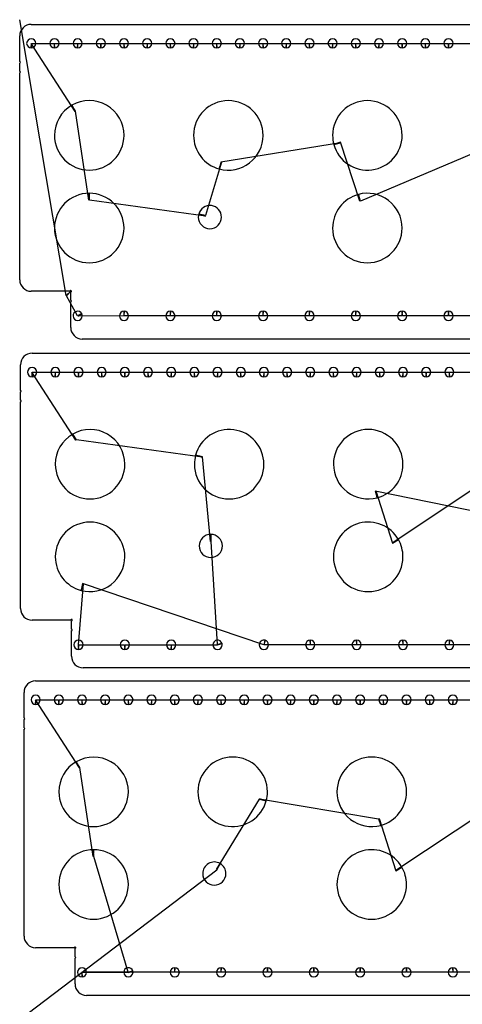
# Model space of a CAD drawing. Header units: inches. Extents: x 1 to 28.8, y 1 to 43.4.
# Tile 3 of 5: x 1 to 10.5, y 22.2 to 43.4. Entities that reach past the tile are written whole.
import ezdxf

# ---------------------------------------------------------------- set-up
doc = ezdxf.new("R2010")
doc.units = ezdxf.units.IN
doc.layers.get('0').update_dxf_attribs({"linetype": 'CONTINUOUS'})
for name, color, linetype in [('10', 7, 'CONTINUOUS'), ('3', 7, 'CONTINUOUS'), ('9', 7, 'CONTINUOUS')]:
    doc.layers.add(name, color=color, linetype=linetype)

msp = doc.modelspace()

# ---------------------------------------------------------------- linework, layer by layer
at = {"color": 0, "linetype": 'CONTINUOUS'}
for p, q in [((2.194, 41.469), (1.246, 42.939)), ((1.254, 42.939), (1.746, 42.939)), ((1.754, 42.939), (2.246, 42.939)), ((2.254, 42.939), (2.746, 42.939)), ((2.754, 42.939), (3.246, 42.939)), ((3.254, 42.939), (3.746, 42.939)), ((3.754, 42.939), (4.246, 42.939)), ((4.254, 42.939), (4.746, 42.939)), ((4.754, 42.939), (5.246, 42.939)), ((5.254, 42.939), (5.746, 42.939)), ((5.754, 42.939), (6.246, 42.939)), ((6.254, 42.939), (6.746, 42.939)), ((6.754, 42.939), (7.246, 42.939)), ((7.254, 42.939), (7.746, 42.939)), ((7.754, 42.939), (8.246, 42.939)), ((8.254, 42.939), (8.746, 42.939)), ((8.754, 42.939), (9.246, 42.939)), ((9.254, 42.939), (9.746, 42.939)), ((9.754, 42.939), (10.246, 42.939)), ((10.254, 42.939), (10.746, 42.939)), ((2.493, 39.553), (2.206, 41.475)), ((7.922, 40.791), (5.338, 40.374)), ((8.338, 39.53), (7.919, 40.803)), ((10.984, 40.647), (8.351, 39.534)), ((5.351, 40.371), (5.008, 39.22)), ((5.005, 39.207), (2.507, 39.553)), ((2.248, 37.059), (2.009, 37.487)), ((3.246, 37.055), (2.252, 37.052)), ((4.246, 37.055), (3.254, 37.055)), ((5.246, 37.055), (4.254, 37.055)), ((6.246, 37.055), (5.254, 37.055)), ((7.246, 37.055), (6.254, 37.055)), ((8.246, 37.055), (7.254, 37.055)), ((9.246, 37.055), (8.254, 37.055)), ((10.246, 37.055), (9.254, 37.055)), ((11.246, 37.055), (10.254, 37.055)), ((2.212, 34.37), (1.264, 35.84)), ((1.272, 35.84), (1.764, 35.84)), ((1.772, 35.84), (2.264, 35.84)), ((2.272, 35.84), (2.764, 35.84)), ((2.772, 35.84), (3.264, 35.84)), ((3.272, 35.84), (3.764, 35.84)), ((3.772, 35.84), (4.264, 35.84)), ((4.272, 35.84), (4.764, 35.84)), ((4.772, 35.84), (5.264, 35.84)), ((5.272, 35.84), (5.764, 35.84)), ((5.772, 35.84), (6.264, 35.84)), ((6.272, 35.84), (6.764, 35.84)), ((6.772, 35.84), (7.264, 35.84)), ((7.272, 35.84), (7.764, 35.84)), ((7.772, 35.84), (8.264, 35.84)), ((8.272, 35.84), (8.764, 35.84)), ((8.772, 35.84), (9.264, 35.84)), ((9.272, 35.84), (9.764, 35.84)), ((9.772, 35.84), (10.264, 35.84)), ((10.272, 35.84), (10.764, 35.84)), ((9.035, 32.159), (13.272, 34.982)), ((4.937, 34.002), (2.224, 34.376)), ((5.115, 32.188), (4.94, 34.015)), ((28.632, 29.206), (8.667, 33.272)), ((8.68, 33.275), (9.041, 32.148)), ((5.267, 29.96), (5.128, 32.188)), ((2.369, 31.272), (2.264, 29.956)), ((6.264, 29.957), (2.356, 31.275)), ((2.272, 29.956), (3.264, 29.956)), ((3.272, 29.956), (4.264, 29.956)), ((4.272, 29.956), (5.269, 29.952)), ((7.264, 29.956), (6.272, 29.955)), ((8.264, 29.956), (7.272, 29.956)), ((9.264, 29.956), (8.272, 29.956)), ((10.264, 29.956), (9.272, 29.956)), ((11.264, 29.956), (10.272, 29.956)), ((2.289, 27.297), (1.34, 28.768)), ((1.349, 28.768), (1.84, 28.768)), ((1.849, 28.768), (2.34, 28.768)), ((2.349, 28.768), (2.84, 28.768)), ((2.849, 28.768), (3.34, 28.768)), ((3.349, 28.768), (3.84, 28.768)), ((3.849, 28.768), (4.34, 28.768)), ((4.349, 28.768), (4.84, 28.768)), ((4.849, 28.768), (5.34, 28.768)), ((5.349, 28.768), (5.84, 28.768)), ((5.849, 28.768), (6.34, 28.768)), ((6.349, 28.768), (6.84, 28.768)), ((6.849, 28.768), (7.34, 28.768)), ((7.349, 28.768), (7.84, 28.768)), ((7.849, 28.768), (8.34, 28.768)), ((8.349, 28.768), (8.84, 28.768)), ((8.849, 28.768), (9.34, 28.768)), ((9.349, 28.768), (9.84, 28.768)), ((9.849, 28.768), (10.34, 28.768)), ((10.349, 28.768), (10.84, 28.768)), ((9.111, 25.087), (13.348, 27.909)), ((2.588, 25.381), (2.3, 27.304)), ((5.242, 25.106), (6.172, 26.619)), ((6.176, 26.632), (8.743, 26.199)), ((8.756, 26.203), (9.117, 25.075)), ((3.343, 22.888), (2.601, 25.381)), ((1.184, 22.003), (5.254, 25.099)), ((4.34, 22.884), (2.34, 22.884)), ((2.349, 22.884), (3.346, 22.88)), ((5.34, 22.884), (4.349, 22.884)), ((6.34, 22.884), (5.349, 22.884)), ((7.34, 22.884), (6.349, 22.884)), ((8.34, 22.884), (7.349, 22.884)), ((9.34, 22.884), (8.349, 22.884)), ((10.34, 22.884), (9.349, 22.884)), ((11.34, 22.884), (10.349, 22.884))]:
    msp.add_line(p, q, dxfattribs=at)
at = {"layer": '10', "color": 10, "linetype": 'CONTINUOUS'}
msp.add_line((2, 37.497), (1, 43.449), dxfattribs=at)
at = {"layer": '3', "color": 3, "linetype": 'CONTINUOUS'}
for p, q in [((1.25, 43.349), (28.25, 43.349)), ((1, 42.544), (1, 43.099)), ((1, 42.332), (1, 42.514)), ((1, 37.837), (1, 42.302)), ((2.085, 37.587), (1.25, 37.587)), ((2.1, 37.39), (2.1, 37.572)), ((2.1, 36.805), (2.1, 37.36)), ((27.15, 36.555), (2.35, 36.555)), ((1.268, 36.25), (14.768, 36.25)), ((1.018, 35.445), (1.018, 36)), ((1.018, 35.233), (1.018, 35.415)), ((1.018, 30.738), (1.018, 35.203)), ((2.103, 30.488), (1.268, 30.488)), ((2.118, 30.291), (2.118, 30.473)), ((2.118, 29.706), (2.118, 30.261)), ((27.168, 29.456), (2.368, 29.456)), ((1.344, 29.178), (28.344, 29.178)), ((1.094, 28.373), (1.094, 28.928)), ((1.094, 28.161), (1.094, 28.343)), ((1.094, 23.666), (1.094, 28.131)), ((2.179, 23.416), (1.344, 23.416)), ((2.194, 23.219), (2.194, 23.401)), ((2.194, 22.634), (2.194, 23.189)), ((27.244, 22.384), (2.444, 22.384))]:
    msp.add_line(p, q, dxfattribs=at)
for centre, radius, start, end in [((1.25, 43.099), 0.25, 90, 180), ((1.25, 42.939), 0.1, 360, 180), ((1.25, 42.939), 0.1, 180, 270), ((1.25, 42.939), 0.1, 270, 0), ((1.75, 42.939), 0.1, 360, 180), ((1.75, 42.939), 0.1, 180, 270), ((1.75, 42.939), 0.1, 270, 0), ((2.25, 42.939), 0.1, 360, 180), ((2.25, 42.939), 0.1, 180, 270), ((2.25, 42.939), 0.1, 270, 0), ((2.75, 42.939), 0.1, 360, 180), ((2.75, 42.939), 0.1, 180, 270), ((2.75, 42.939), 0.1, 270, 0), ((3.25, 42.939), 0.1, 360, 180), ((3.25, 42.939), 0.1, 180, 270), ((3.25, 42.939), 0.1, 270, 0), ((3.75, 42.939), 0.1, 360, 180), ((3.75, 42.939), 0.1, 180, 270), ((3.75, 42.939), 0.1, 270, 0), ((4.25, 42.939), 0.1, 360, 180), ((4.25, 42.939), 0.1, 180, 270), ((4.25, 42.939), 0.1, 270, 0), ((4.75, 42.939), 0.1, 360, 180), ((4.75, 42.939), 0.1, 180, 270), ((4.75, 42.939), 0.1, 270, 0), ((5.25, 42.939), 0.1, 360, 180), ((5.25, 42.939), 0.1, 180, 270), ((5.25, 42.939), 0.1, 270, 0), ((5.75, 42.939), 0.1, 360, 180), ((5.75, 42.939), 0.1, 180, 270), ((5.75, 42.939), 0.1, 270, 0), ((6.25, 42.939), 0.1, 360, 180), ((6.25, 42.939), 0.1, 180, 270), ((6.25, 42.939), 0.1, 270, 0), ((6.75, 42.939), 0.1, 360, 180), ((6.75, 42.939), 0.1, 180, 270), ((6.75, 42.939), 0.1, 270, 0), ((7.25, 42.939), 0.1, 360, 180), ((7.25, 42.939), 0.1, 180, 270), ((7.25, 42.939), 0.1, 270, 0), ((7.75, 42.939), 0.1, 360, 180), ((7.75, 42.939), 0.1, 180, 270), ((7.75, 42.939), 0.1, 270, 0), ((8.25, 42.939), 0.1, 360, 180), ((8.25, 42.939), 0.1, 180, 270), ((8.25, 42.939), 0.1, 270, 0), ((8.75, 42.939), 0.1, 360, 180), ((8.75, 42.939), 0.1, 180, 270), ((8.75, 42.939), 0.1, 270, 0), ((9.25, 42.939), 0.1, 360, 180), ((9.25, 42.939), 0.1, 180, 270), ((9.25, 42.939), 0.1, 270, 0), ((9.75, 42.939), 0.1, 360, 180), ((9.75, 42.939), 0.1, 180, 270), ((9.75, 42.939), 0.1, 270, 0), ((10.25, 42.939), 0.1, 360, 180), ((10.25, 42.939), 0.1, 180, 270), ((10.25, 42.939), 0.1, 270, 0), ((1, 42.529), 0.015, 270, 90), ((1, 42.317), 0.015, 270, 90), ((2.5, 40.952), 0.75, 360, 120), ((5.5, 40.952), 0.75, 360, 180), ((8.5, 40.952), 0.75, 360, 180), ((2.5, 40.952), 0.75, 120, 180), ((2.5, 40.952), 0.75, 180, 360), ((5.5, 40.952), 0.75, 180, 255), ((5.5, 40.952), 0.75, 255, 0), ((8.5, 40.952), 0.75, 180, 195), ((8.5, 40.952), 0.75, 195, 0), ((2.5, 38.952), 0.75, 90, 180), ((2.5, 38.952), 0.75, 360, 90), ((8.5, 38.952), 0.75, 105, 180), ((8.5, 38.952), 0.75, 360, 105), ((5.103, 39.187), 0.25, 360, 165), ((5.103, 39.187), 0.25, 165, 180), ((5.103, 39.187), 0.25, 180, 360), ((2.5, 38.952), 0.75, 180, 360), ((8.5, 38.952), 0.75, 180, 360), ((1.25, 37.837), 0.25, 180, 270), ((2.1, 37.587), 0.015, 45, 180), ((2.1, 37.587), 0.015, 270, 45), ((2.1, 37.375), 0.015, 270, 90), ((2.25, 37.055), 0.1, 30, 180), ((2.25, 37.055), 0.1, 180, 360), ((2.25, 37.055), 0.1, 360, 30), ((3.25, 37.055), 0.1, 90, 180), ((3.25, 37.055), 0.1, 180, 360), ((3.25, 37.055), 0.1, 360, 90), ((4.25, 37.055), 0.1, 90, 180), ((4.25, 37.055), 0.1, 180, 360), ((4.25, 37.055), 0.1, 360, 90), ((5.25, 37.055), 0.1, 90, 180), ((5.25, 37.055), 0.1, 180, 360), ((5.25, 37.055), 0.1, 360, 90), ((6.25, 37.055), 0.1, 90, 180), ((6.25, 37.055), 0.1, 180, 360), ((6.25, 37.055), 0.1, 360, 90), ((7.25, 37.055), 0.1, 90, 180), ((7.25, 37.055), 0.1, 180, 360), ((7.25, 37.055), 0.1, 360, 90), ((8.25, 37.055), 0.1, 90, 180), ((8.25, 37.055), 0.1, 180, 360), ((8.25, 37.055), 0.1, 360, 90), ((9.25, 37.055), 0.1, 90, 180), ((9.25, 37.055), 0.1, 180, 360), ((9.25, 37.055), 0.1, 360, 90), ((10.25, 37.055), 0.1, 90, 180), ((10.25, 37.055), 0.1, 180, 360), ((10.25, 37.055), 0.1, 360, 90), ((2.35, 36.805), 0.25, 180, 270), ((1.268, 36), 0.25, 90, 180), ((1.268, 35.84), 0.1, 360, 180), ((1.768, 35.84), 0.1, 360, 180), ((2.268, 35.84), 0.1, 360, 180), ((2.768, 35.84), 0.1, 360, 180), ((3.268, 35.84), 0.1, 360, 180), ((3.768, 35.84), 0.1, 360, 180), ((4.268, 35.84), 0.1, 360, 180), ((4.768, 35.84), 0.1, 360, 180), ((5.268, 35.84), 0.1, 360, 180), ((5.768, 35.84), 0.1, 360, 180), ((6.268, 35.84), 0.1, 360, 180), ((6.768, 35.84), 0.1, 360, 180), ((7.268, 35.84), 0.1, 360, 180), ((7.768, 35.84), 0.1, 360, 180), ((8.268, 35.84), 0.1, 360, 180), ((8.768, 35.84), 0.1, 360, 180), ((9.268, 35.84), 0.1, 360, 180), ((9.768, 35.84), 0.1, 360, 180), ((10.268, 35.84), 0.1, 360, 180), ((1.268, 35.84), 0.1, 180, 270), ((1.268, 35.84), 0.1, 270, 0), ((1.768, 35.84), 0.1, 180, 270), ((1.768, 35.84), 0.1, 270, 0), ((2.268, 35.84), 0.1, 180, 270), ((2.268, 35.84), 0.1, 270, 0), ((2.768, 35.84), 0.1, 180, 270), ((2.768, 35.84), 0.1, 270, 0), ((3.268, 35.84), 0.1, 180, 270), ((3.268, 35.84), 0.1, 270, 0), ((3.768, 35.84), 0.1, 180, 270), ((3.768, 35.84), 0.1, 270, 0), ((4.268, 35.84), 0.1, 180, 270), ((4.268, 35.84), 0.1, 270, 0), ((4.768, 35.84), 0.1, 180, 270), ((4.768, 35.84), 0.1, 270, 0), ((5.268, 35.84), 0.1, 180, 270), ((5.268, 35.84), 0.1, 270, 0), ((5.768, 35.84), 0.1, 180, 270), ((5.768, 35.84), 0.1, 270, 0), ((6.268, 35.84), 0.1, 180, 270), ((6.268, 35.84), 0.1, 270, 0), ((6.768, 35.84), 0.1, 180, 270), ((6.768, 35.84), 0.1, 270, 0), ((7.268, 35.84), 0.1, 180, 270), ((7.268, 35.84), 0.1, 270, 0), ((7.768, 35.84), 0.1, 180, 270), ((7.768, 35.84), 0.1, 270, 0), ((8.268, 35.84), 0.1, 180, 270), ((8.268, 35.84), 0.1, 270, 0), ((8.768, 35.84), 0.1, 180, 270), ((8.768, 35.84), 0.1, 270, 0), ((9.268, 35.84), 0.1, 180, 270), ((9.268, 35.84), 0.1, 270, 0), ((9.768, 35.84), 0.1, 180, 270), ((9.768, 35.84), 0.1, 270, 0), ((10.268, 35.84), 0.1, 180, 270), ((10.268, 35.84), 0.1, 270, 0), ((1.018, 35.43), 0.015, 270, 90), ((1.018, 35.218), 0.015, 270, 90), ((2.518, 33.853), 0.75, 120, 180), ((2.518, 33.853), 0.75, 360, 120), ((5.518, 33.853), 0.75, 360, 165), ((8.518, 33.853), 0.75, 360, 180), ((5.518, 33.853), 0.75, 165, 180), ((2.518, 33.853), 0.75, 180, 360), ((5.518, 33.853), 0.75, 180, 360), ((8.518, 33.853), 0.75, 180, 285), ((8.518, 33.853), 0.75, 285, 0), ((2.518, 31.853), 0.75, 360, 180), ((8.518, 31.853), 0.75, 30, 180), ((5.121, 32.088), 0.25, 90, 180), ((5.121, 32.088), 0.25, 360, 90), ((8.518, 31.853), 0.75, 360, 30), ((5.121, 32.088), 0.25, 180, 360), ((2.518, 31.853), 0.75, 180, 255), ((2.518, 31.853), 0.75, 255, 0), ((8.518, 31.853), 0.75, 180, 360), ((1.268, 30.738), 0.25, 180, 270), ((2.118, 30.488), 0.015, 45, 180), ((2.118, 30.488), 0.015, 270, 45), ((2.118, 30.276), 0.015, 270, 90), ((2.268, 29.956), 0.1, 360, 180), ((3.268, 29.956), 0.1, 360, 180), ((4.268, 29.956), 0.1, 360, 180), ((5.268, 29.956), 0.1, 15, 180), ((5.268, 29.956), 0.1, 360, 15), ((6.268, 29.956), 0.1, 75, 180), ((6.268, 29.956), 0.1, 360, 75), ((7.268, 29.956), 0.1, 90, 180), ((7.268, 29.956), 0.1, 360, 90), ((8.268, 29.956), 0.1, 90, 180), ((8.268, 29.956), 0.1, 360, 90), ((9.268, 29.956), 0.1, 90, 180), ((9.268, 29.956), 0.1, 360, 90), ((10.268, 29.956), 0.1, 90, 180), ((10.268, 29.956), 0.1, 360, 90), ((2.268, 29.956), 0.1, 180, 270), ((2.268, 29.956), 0.1, 270, 0), ((3.268, 29.956), 0.1, 180, 270), ((3.268, 29.956), 0.1, 270, 0), ((4.268, 29.956), 0.1, 180, 270), ((4.268, 29.956), 0.1, 270, 0), ((5.268, 29.956), 0.1, 180, 360), ((6.268, 29.956), 0.1, 180, 360), ((7.268, 29.956), 0.1, 180, 360), ((8.268, 29.956), 0.1, 180, 360), ((9.268, 29.956), 0.1, 180, 360), ((10.268, 29.956), 0.1, 180, 360), ((2.368, 29.706), 0.25, 180, 270), ((1.344, 28.928), 0.25, 90, 180), ((1.344, 28.768), 0.1, 360, 180), ((1.344, 28.768), 0.1, 180, 270), ((1.344, 28.768), 0.1, 270, 0), ((1.844, 28.768), 0.1, 360, 180), ((1.844, 28.768), 0.1, 180, 270), ((1.844, 28.768), 0.1, 270, 0), ((2.344, 28.768), 0.1, 360, 180), ((2.344, 28.768), 0.1, 180, 270), ((2.344, 28.768), 0.1, 270, 0), ((2.844, 28.768), 0.1, 360, 180), ((2.844, 28.768), 0.1, 180, 270), ((2.844, 28.768), 0.1, 270, 0), ((3.344, 28.768), 0.1, 360, 180), ((3.344, 28.768), 0.1, 180, 270), ((3.344, 28.768), 0.1, 270, 0), ((3.844, 28.768), 0.1, 360, 180), ((3.844, 28.768), 0.1, 180, 270), ((3.844, 28.768), 0.1, 270, 0), ((4.344, 28.768), 0.1, 360, 180), ((4.344, 28.768), 0.1, 180, 270), ((4.344, 28.768), 0.1, 270, 0), ((4.844, 28.768), 0.1, 360, 180), ((4.844, 28.768), 0.1, 180, 270), ((4.844, 28.768), 0.1, 270, 0), ((5.344, 28.768), 0.1, 360, 180), ((5.344, 28.768), 0.1, 180, 270), ((5.344, 28.768), 0.1, 270, 0), ((5.844, 28.768), 0.1, 360, 180), ((5.844, 28.768), 0.1, 180, 270), ((5.844, 28.768), 0.1, 270, 0), ((6.344, 28.768), 0.1, 360, 180), ((6.344, 28.768), 0.1, 180, 270), ((6.344, 28.768), 0.1, 270, 0), ((6.844, 28.768), 0.1, 360, 180), ((6.844, 28.768), 0.1, 180, 270), ((6.844, 28.768), 0.1, 270, 0), ((7.344, 28.768), 0.1, 360, 180), ((7.344, 28.768), 0.1, 180, 270), ((7.344, 28.768), 0.1, 270, 0), ((7.844, 28.768), 0.1, 360, 180), ((7.844, 28.768), 0.1, 180, 270), ((7.844, 28.768), 0.1, 270, 0), ((8.344, 28.768), 0.1, 360, 180), ((8.344, 28.768), 0.1, 180, 270), ((8.344, 28.768), 0.1, 270, 0), ((8.844, 28.768), 0.1, 360, 180), ((8.844, 28.768), 0.1, 180, 270), ((8.844, 28.768), 0.1, 270, 0), ((9.344, 28.768), 0.1, 360, 180), ((9.344, 28.768), 0.1, 180, 270), ((9.344, 28.768), 0.1, 270, 0), ((9.844, 28.768), 0.1, 360, 180), ((9.844, 28.768), 0.1, 180, 270), ((9.844, 28.768), 0.1, 270, 0), ((10.344, 28.768), 0.1, 360, 180), ((10.344, 28.768), 0.1, 180, 270), ((10.344, 28.768), 0.1, 270, 0), ((1.094, 28.358), 0.015, 270, 90), ((1.094, 28.146), 0.015, 270, 90), ((2.594, 26.781), 0.75, 120, 180), ((2.594, 26.781), 0.75, 360, 120), ((5.594, 26.781), 0.75, 360, 180), ((8.594, 26.781), 0.75, 360, 180), ((2.594, 26.781), 0.75, 180, 360), ((5.594, 26.781), 0.75, 180, 345), ((5.594, 26.781), 0.75, 345, 0), ((8.594, 26.781), 0.75, 180, 285), ((8.594, 26.781), 0.75, 285, 0), ((2.594, 24.781), 0.75, 90, 180), ((2.594, 24.781), 0.75, 360, 90), ((8.594, 24.781), 0.75, 30, 180), ((5.198, 25.016), 0.25, 60, 180), ((5.198, 25.016), 0.25, 360, 60), ((8.594, 24.781), 0.75, 360, 30), ((5.198, 25.016), 0.25, 180, 360), ((2.594, 24.781), 0.75, 180, 360), ((8.594, 24.781), 0.75, 180, 360), ((1.344, 23.666), 0.25, 180, 270), ((2.194, 23.416), 0.015, 45, 180), ((2.194, 23.416), 0.015, 270, 45), ((2.194, 23.204), 0.015, 270, 90), ((2.344, 22.884), 0.1, 360, 180), ((3.344, 22.884), 0.1, 15, 180), ((4.344, 22.884), 0.1, 90, 180), ((4.344, 22.884), 0.1, 360, 90), ((5.344, 22.884), 0.1, 90, 180), ((5.344, 22.884), 0.1, 360, 90), ((6.344, 22.884), 0.1, 90, 180), ((6.344, 22.884), 0.1, 360, 90), ((7.344, 22.884), 0.1, 90, 180), ((7.344, 22.884), 0.1, 360, 90), ((8.344, 22.884), 0.1, 90, 180), ((8.344, 22.884), 0.1, 360, 90), ((9.344, 22.884), 0.1, 90, 180), ((9.344, 22.884), 0.1, 360, 90), ((10.344, 22.884), 0.1, 90, 180), ((10.344, 22.884), 0.1, 360, 90), ((2.344, 22.884), 0.1, 180, 270), ((2.344, 22.884), 0.1, 270, 0), ((3.344, 22.884), 0.1, 180, 360), ((3.344, 22.884), 0.1, 360, 15), ((4.344, 22.884), 0.1, 180, 360), ((5.344, 22.884), 0.1, 180, 360), ((6.344, 22.884), 0.1, 180, 360), ((7.344, 22.884), 0.1, 180, 360), ((8.344, 22.884), 0.1, 180, 360), ((9.344, 22.884), 0.1, 180, 360), ((10.344, 22.884), 0.1, 180, 360), ((2.444, 22.634), 0.25, 180, 270)]:
    msp.add_arc(centre, radius, start, end, dxfattribs=at)
at = {"layer": '9', "color": 9, "linetype": 'CONTINUOUS'}
for p, q in [((1.246, 42.939), (1.25, 42.839)), ((1.25, 42.839), (1.254, 42.939)), ((1.746, 42.939), (1.75, 42.839)), ((1.75, 42.839), (1.754, 42.939)), ((2.246, 42.939), (2.25, 42.839)), ((2.25, 42.839), (2.254, 42.939)), ((2.746, 42.939), (2.75, 42.839)), ((2.75, 42.839), (2.754, 42.939)), ((3.246, 42.939), (3.25, 42.839)), ((3.25, 42.839), (3.254, 42.939)), ((3.746, 42.939), (3.75, 42.839)), ((3.75, 42.839), (3.754, 42.939)), ((4.246, 42.939), (4.25, 42.839)), ((4.25, 42.839), (4.254, 42.939)), ((4.746, 42.939), (4.75, 42.839)), ((4.75, 42.839), (4.754, 42.939)), ((5.246, 42.939), (5.25, 42.839)), ((5.25, 42.839), (5.254, 42.939)), ((5.746, 42.939), (5.75, 42.839)), ((5.75, 42.839), (5.754, 42.939)), ((6.246, 42.939), (6.25, 42.839)), ((6.25, 42.839), (6.254, 42.939)), ((6.746, 42.939), (6.75, 42.839)), ((6.75, 42.839), (6.754, 42.939)), ((7.246, 42.939), (7.25, 42.839)), ((7.25, 42.839), (7.254, 42.939)), ((7.746, 42.939), (7.75, 42.839)), ((7.75, 42.839), (7.754, 42.939)), ((8.246, 42.939), (8.25, 42.839)), ((8.25, 42.839), (8.254, 42.939)), ((8.746, 42.939), (8.75, 42.839)), ((8.75, 42.839), (8.754, 42.939)), ((9.246, 42.939), (9.25, 42.839)), ((9.25, 42.839), (9.254, 42.939)), ((9.746, 42.939), (9.75, 42.839)), ((9.75, 42.839), (9.754, 42.939)), ((10.246, 42.939), (10.25, 42.839)), ((10.25, 42.839), (10.254, 42.939)), ((2.206, 41.475), (2.125, 41.602)), ((2.125, 41.602), (2.194, 41.469)), ((7.919, 40.803), (7.776, 40.758)), ((7.776, 40.758), (7.922, 40.791)), ((5.338, 40.374), (5.306, 40.228)), ((5.306, 40.228), (5.351, 40.371)), ((2.5, 39.702), (2.493, 39.553)), ((2.507, 39.553), (2.5, 39.702)), ((8.351, 39.534), (8.306, 39.677)), ((8.306, 39.677), (8.338, 39.53)), ((5.008, 39.22), (4.862, 39.252)), ((4.862, 39.252), (5.005, 39.207)), ((2.111, 37.598), (2, 37.497)), ((2.009, 37.487), (2.111, 37.598)), ((2.337, 37.105), (2.248, 37.059)), ((2.252, 37.052), (2.337, 37.105)), ((3.25, 37.155), (3.246, 37.055)), ((3.254, 37.055), (3.25, 37.155)), ((4.25, 37.155), (4.246, 37.055)), ((4.254, 37.055), (4.25, 37.155)), ((5.25, 37.155), (5.246, 37.055)), ((5.254, 37.055), (5.25, 37.155)), ((6.25, 37.155), (6.246, 37.055)), ((6.254, 37.055), (6.25, 37.155)), ((7.25, 37.155), (7.246, 37.055)), ((7.254, 37.055), (7.25, 37.155)), ((8.25, 37.155), (8.246, 37.055)), ((8.254, 37.055), (8.25, 37.155)), ((9.25, 37.155), (9.246, 37.055)), ((9.254, 37.055), (9.25, 37.155)), ((10.25, 37.155), (10.246, 37.055)), ((10.254, 37.055), (10.25, 37.155)), ((1.264, 35.84), (1.268, 35.74)), ((1.268, 35.74), (1.272, 35.84)), ((1.764, 35.84), (1.768, 35.74)), ((1.768, 35.74), (1.772, 35.84)), ((2.264, 35.84), (2.268, 35.74)), ((2.268, 35.74), (2.272, 35.84)), ((2.764, 35.84), (2.768, 35.74)), ((2.768, 35.74), (2.772, 35.84)), ((3.264, 35.84), (3.268, 35.74)), ((3.268, 35.74), (3.272, 35.84)), ((3.764, 35.84), (3.768, 35.74)), ((3.768, 35.74), (3.772, 35.84)), ((4.264, 35.84), (4.268, 35.74)), ((4.268, 35.74), (4.272, 35.84)), ((4.764, 35.84), (4.768, 35.74)), ((4.768, 35.74), (4.772, 35.84)), ((5.264, 35.84), (5.268, 35.74)), ((5.268, 35.74), (5.272, 35.84)), ((5.764, 35.84), (5.768, 35.74)), ((5.768, 35.74), (5.772, 35.84)), ((6.264, 35.84), (6.268, 35.74)), ((6.268, 35.74), (6.272, 35.84)), ((6.764, 35.84), (6.768, 35.74)), ((6.768, 35.74), (6.772, 35.84)), ((7.264, 35.84), (7.268, 35.74)), ((7.268, 35.74), (7.272, 35.84)), ((7.764, 35.84), (7.768, 35.74)), ((7.768, 35.74), (7.772, 35.84)), ((8.264, 35.84), (8.268, 35.74)), ((8.268, 35.74), (8.272, 35.84)), ((8.764, 35.84), (8.768, 35.74)), ((8.768, 35.74), (8.772, 35.84)), ((9.264, 35.84), (9.268, 35.74)), ((9.268, 35.74), (9.272, 35.84)), ((9.764, 35.84), (9.768, 35.74)), ((9.768, 35.74), (9.772, 35.84)), ((10.264, 35.84), (10.268, 35.74)), ((10.268, 35.74), (10.272, 35.84)), ((2.224, 34.376), (2.143, 34.503)), ((2.143, 34.503), (2.212, 34.37)), ((4.94, 34.015), (4.794, 34.047)), ((4.794, 34.047), (4.937, 34.002)), ((8.667, 33.272), (8.712, 33.129)), ((8.712, 33.129), (8.68, 33.275)), ((5.121, 32.338), (5.115, 32.188)), ((5.128, 32.188), (5.121, 32.338)), ((9.168, 32.228), (9.035, 32.159)), ((9.041, 32.148), (9.168, 32.228)), ((2.356, 31.275), (2.324, 31.129)), ((2.324, 31.129), (2.369, 31.272)), ((5.365, 29.982), (5.267, 29.96)), ((5.269, 29.952), (5.365, 29.982)), ((6.294, 30.053), (6.264, 29.957)), ((6.272, 29.955), (6.294, 30.053)), ((7.268, 30.056), (7.264, 29.956)), ((7.272, 29.956), (7.268, 30.056)), ((8.268, 30.056), (8.264, 29.956)), ((8.272, 29.956), (8.268, 30.056)), ((9.268, 30.056), (9.264, 29.956)), ((9.272, 29.956), (9.268, 30.056)), ((10.268, 30.056), (10.264, 29.956)), ((10.272, 29.956), (10.268, 30.056)), ((2.264, 29.956), (2.268, 29.856)), ((2.268, 29.856), (2.272, 29.956)), ((3.264, 29.956), (3.268, 29.856)), ((3.268, 29.856), (3.272, 29.956)), ((4.264, 29.956), (4.268, 29.856)), ((4.268, 29.856), (4.272, 29.956)), ((1.34, 28.768), (1.344, 28.668)), ((1.344, 28.668), (1.349, 28.768)), ((1.84, 28.768), (1.844, 28.668)), ((1.844, 28.668), (1.849, 28.768)), ((2.34, 28.768), (2.344, 28.668)), ((2.344, 28.668), (2.349, 28.768)), ((2.84, 28.768), (2.844, 28.668)), ((2.844, 28.668), (2.849, 28.768)), ((3.34, 28.768), (3.344, 28.668)), ((3.344, 28.668), (3.349, 28.768)), ((3.84, 28.768), (3.844, 28.668)), ((3.844, 28.668), (3.849, 28.768)), ((4.34, 28.768), (4.344, 28.668)), ((4.344, 28.668), (4.349, 28.768)), ((4.84, 28.768), (4.844, 28.668)), ((4.844, 28.668), (4.849, 28.768)), ((5.34, 28.768), (5.344, 28.668)), ((5.344, 28.668), (5.349, 28.768)), ((5.84, 28.768), (5.844, 28.668)), ((5.844, 28.668), (5.849, 28.768)), ((6.34, 28.768), (6.344, 28.668)), ((6.344, 28.668), (6.349, 28.768)), ((6.84, 28.768), (6.844, 28.668)), ((6.844, 28.668), (6.849, 28.768)), ((7.34, 28.768), (7.344, 28.668)), ((7.344, 28.668), (7.349, 28.768)), ((7.84, 28.768), (7.844, 28.668)), ((7.844, 28.668), (7.849, 28.768)), ((8.34, 28.768), (8.344, 28.668)), ((8.344, 28.668), (8.349, 28.768)), ((8.84, 28.768), (8.844, 28.668)), ((8.844, 28.668), (8.849, 28.768)), ((9.34, 28.768), (9.344, 28.668)), ((9.344, 28.668), (9.349, 28.768)), ((9.84, 28.768), (9.844, 28.668)), ((9.844, 28.668), (9.849, 28.768)), ((10.34, 28.768), (10.344, 28.668)), ((10.344, 28.668), (10.349, 28.768)), ((2.3, 27.304), (2.219, 27.43)), ((2.219, 27.43), (2.289, 27.297)), ((6.172, 26.619), (6.319, 26.587)), ((6.319, 26.587), (6.176, 26.632)), ((8.743, 26.199), (8.788, 26.056)), ((8.788, 26.056), (8.756, 26.203)), ((2.594, 25.531), (2.588, 25.381)), ((2.601, 25.381), (2.594, 25.531)), ((5.323, 25.232), (5.242, 25.106)), ((5.254, 25.099), (5.323, 25.232)), ((9.244, 25.156), (9.111, 25.087)), ((9.117, 25.075), (9.244, 25.156)), ((4.344, 22.984), (4.34, 22.884)), ((4.349, 22.884), (4.344, 22.984)), ((5.344, 22.984), (5.34, 22.884)), ((5.349, 22.884), (5.344, 22.984)), ((6.344, 22.984), (6.34, 22.884)), ((6.349, 22.884), (6.344, 22.984)), ((7.344, 22.984), (7.34, 22.884)), ((7.349, 22.884), (7.344, 22.984)), ((8.344, 22.984), (8.34, 22.884)), ((8.349, 22.884), (8.344, 22.984)), ((9.344, 22.984), (9.34, 22.884)), ((9.349, 22.884), (9.344, 22.984)), ((10.344, 22.984), (10.34, 22.884)), ((10.349, 22.884), (10.344, 22.984)), ((2.34, 22.884), (2.344, 22.784)), ((2.344, 22.784), (2.349, 22.884)), ((3.441, 22.91), (3.343, 22.888)), ((3.346, 22.88), (3.441, 22.91))]:
    msp.add_line(p, q, dxfattribs=at)

doc.saveas('drawing.dxf')
